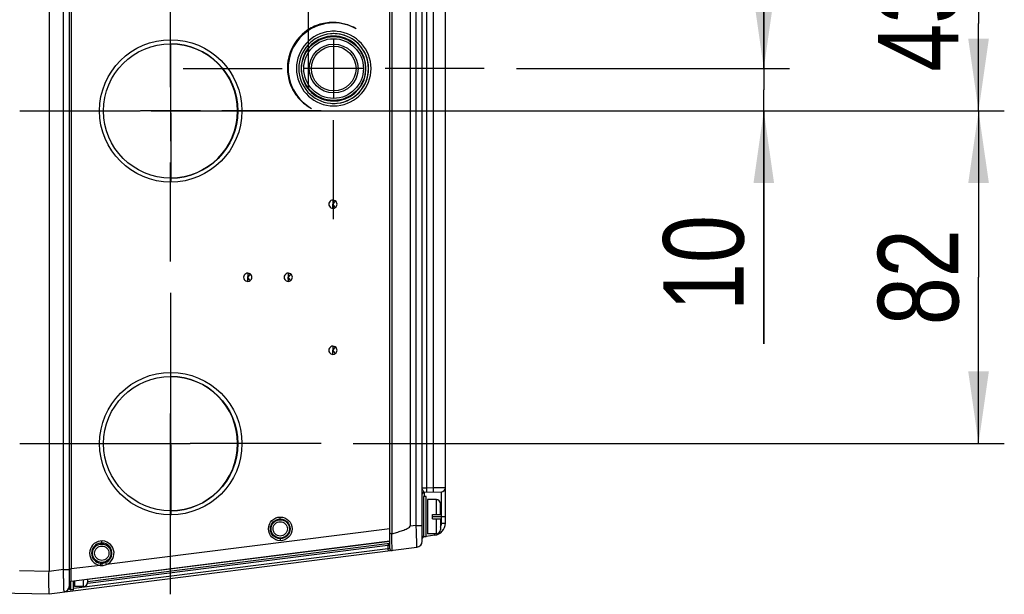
# Model space of a CAD drawing. Header units: inches. Extents: x 0 to 117, y 0 to 83.
# Tile 26 of 60: x 54.1 to 63.65, y 62.66 to 68.24. Entities that reach past the tile are written whole.
import ezdxf

# ---------------------------------------------------------------- set-up
doc = ezdxf.new("R2010")
doc.units = ezdxf.units.IN
doc.header["$LTSCALE"] = 6.431102
doc.header["$MEASUREMENT"] = 0
doc.linetypes.add('CENTER', pattern=[0.6, 0.375, -0.075, 0.075, -0.075])
doc.layers.get('0').update_dxf_attribs({"linetype": 'CONTINUOUS'})
doc.layers.add('DEFAULT_1', color=7, linetype='CENTER')
doc.styles.get("Standard").update_dxf_attribs({"font": 'txt', "width": 0.8})
doc.dimstyles.new('DIMSTYLE_1', dxfattribs={"dimtxt": 0.78125, "dimasz": 0.7, "dimexe": 0.18, "dimexo": 0.0625, "dimgap": 0.09, "dimtad": 1, "dimdec": 0, "dimzin": 4, "dimdsep": 46, "dimtxsty": 'STANDARD', "dimblk": '_FILLED', "dimblk1": '_FILLED', "dimblk2": '_FILLED', "dimcen": 0.09, "dimadec": 0, "dimazin": 0, "dimtfac": 1, "dimtdec": 0, "dimtofl": 0, "dimtmove": 0, "dimatfit": 3, "dimldrblk": '_FILLED', "dimfxl": 1, "dimtolj": 1, "dimtzin": 4, "dimarcsym": 0})

# ---------------------------------------------------------------- blocks, each defined once
blk = doc.blocks.new('_FILLED')
at = {"color": 0, "linetype": 'BYBLOCK'}
blk.add_solid([(0, 0), (-1, 0.143), (-1, -0.143)], dxfattribs=at)
blk = doc.blocks.new('*D10')
at = {"color": 7, "linetype": 'CONTINUOUS'}
for p, q in [((57.3333, 67.3517), (63.653, 67.3517)), ((63.403, 67.3517), (63.403, 65.7375)), ((63.403, 64.1234), (63.403, 65.7375)), ((57.3337, 64.1234), (63.653, 64.1234))]:
    blk.add_line(p, q, dxfattribs=at)
at = {"color": 7, "linetype": 'CONTINUOUS', "xscale": 0.7, "yscale": 0.7, "zscale": 0.7}
for p, rotation in [((63.403, 67.3517), 90), ((63.403, 64.1234), 270)]:
    blk.add_blockref('_FILLED', p, dxfattribs=dict(at, rotation=rotation))
at = {"color": 7, "linetype": 'CONTINUOUS', "insert": (62.4264, 65.7375), "char_height": 0.78125, "width": 1.25, "attachment_point": 2, "rotation": 90, "line_spacing_factor": 0.9}
blk.add_mtext('82', dxfattribs=at)
blk = doc.blocks.new('*D11')
at = {"color": 7, "linetype": 'CONTINUOUS'}
for p, q in [((61.3183, 67.7627), (61.3183, 68.7627)), ((61.3183, 68.7627), (61.3183, 67.5572)), ((58.9165, 67.7627), (61.5683, 67.7627)), ((61.3183, 65.0906), (61.3183, 67.5572)), ((57.3333, 67.3517), (61.5683, 67.3517)), ((61.3183, 67.3517), (61.3183, 65.0906))]:
    blk.add_line(p, q, dxfattribs=at)
at = {"color": 7, "linetype": 'CONTINUOUS', "xscale": 0.7, "yscale": 0.7, "zscale": 0.7}
for p, rotation in [((61.3183, 67.7627), 270), ((61.3183, 67.3517), 90)]:
    blk.add_blockref('_FILLED', p, dxfattribs=dict(at, rotation=rotation))
at = {"color": 7, "linetype": 'CONTINUOUS', "insert": (60.3417, 66.3406), "char_height": 0.78125, "width": 1.25, "attachment_point": 3, "rotation": 90, "line_spacing_factor": 0.9}
blk.add_mtext('10', dxfattribs=at)
blk = doc.blocks.new('*D12')
at = {"color": 7, "linetype": 'CONTINUOUS'}
for p, q in [((58.6725, 69.0445), (63.653, 69.0445)), ((63.403, 69.0445), (63.403, 68.1981)), ((63.403, 67.3517), (63.403, 68.1981)), ((55.3717, 67.3517), (63.653, 67.3517))]:
    blk.add_line(p, q, dxfattribs=at)
at = {"color": 7, "linetype": 'CONTINUOUS', "xscale": 0.7, "yscale": 0.7, "zscale": 0.7}
for p, rotation in [((63.403, 69.0445), 90), ((63.403, 67.3517), 270)]:
    blk.add_blockref('_FILLED', p, dxfattribs=dict(at, rotation=rotation))
at = {"color": 7, "linetype": 'CONTINUOUS', "insert": (62.4264, 68.1981), "char_height": 0.78125, "width": 1.25, "attachment_point": 2, "rotation": 90, "line_spacing_factor": 0.9}
blk.add_mtext('43', dxfattribs=at)

msp = doc.modelspace()

# ---------------------------------------------------------------- linework, layer by layer
at = {"color": 7, "linetype": 'CONTINUOUS'}
for p, q in [((54.5774, 72.143), (54.5774, 62.7179)), ((54.3806, 71.9778), (54.3806, 62.8831)), ((54.5194, 62.9019), (54.5194, 71.959)), ((54.5968, 71.9535), (54.5968, 62.9074)), ((57.6876, 63.1067), (57.6876, 71.7542)), ((58.0026, 63.1762), (58.0026, 71.6847)), ((57.7076, 71.6114), (57.7076, 63.2495)), ((57.8845, 71.5378), (57.8845, 63.3231)), ((57.9446, 63.3307), (57.9446, 71.5302)), ((58.0452, 71.1695), (58.0452, 63.6914)), ((58.1113, 63.6931), (58.1113, 68.3834)), ((58.2274, 63.3514), (58.2274, 68.3753)), ((57.1368, 68.2056), (57.1369, 68.2101)), ((57.1392, 68.2056), (57.1369, 68.2056)), ((57.1416, 68.2056), (57.1392, 68.2056)), ((57.144, 68.2056), (57.1416, 68.2056)), ((57.1424, 68.0551), (57.1424, 67.4704)), ((55.5603, 68.0023), (55.5619, 66.6615)), ((57.4347, 67.7627), (56.8501, 67.7627)), ((55.56, 67.5831), (55.5592, 67.0594)), ((54.8859, 67.3527), (56.2476, 67.3543)), ((55.8516, 67.3517), (55.2669, 67.3517)), ((57.1593, 66.4783), (57.1358, 66.4464)), ((57.1365, 66.4064), (57.1358, 66.446)), ((56.3325, 65.7696), (56.3091, 65.7377)), ((56.7262, 65.7696), (56.7028, 65.7377)), ((56.3097, 65.6978), (56.3091, 65.7373)), ((56.7034, 65.6978), (56.7028, 65.7373)), ((57.1593, 65.061), (57.1358, 65.0291)), ((57.1365, 64.9891), (57.1358, 65.0287)), ((55.5598, 64.7986), (55.5614, 63.4288)), ((55.5596, 64.0136), (55.5596, 64.4157)), ((56.2393, 64.1237), (54.8776, 64.1221)), ((55.3888, 64.1234), (55.7502, 64.1234)), ((58.0218, 63.6514), (58.1891, 63.6558)), ((58.1113, 63.6931), (58.0452, 63.6914)), ((58.2274, 63.6952), (58.1113, 63.6931)), ((58.1891, 63.3514), (58.1891, 63.6558)), ((58.042, 63.6116), (58.0144, 63.6116)), ((58.0144, 63.6116), (58.0144, 63.2179)), ((58.0218, 63.6514), (58.0218, 63.6116)), ((58.042, 63.2179), (58.042, 63.6116)), ((58.1404, 63.5801), (58.0538, 63.5801)), ((58.0538, 63.58), (58.0538, 63.2493)), ((58.1404, 63.4344), (58.1404, 63.5801)), ((58.1798, 63.4344), (58.1798, 63.5407)), ((56.6247, 63.3917), (56.625, 63.4113)), ((58.101, 63.4344), (58.1798, 63.4344)), ((58.101, 63.395), (58.101, 63.4344)), ((58.2274, 63.4147), (58.101, 63.4147)), ((58.101, 63.395), (58.1798, 63.395)), ((58.1404, 63.2494), (58.1404, 63.395)), ((58.1798, 63.395), (58.1798, 63.2887)), ((57.6882, 63.298), (54.9378, 62.9505)), ((57.9446, 63.3307), (57.8845, 63.3231)), ((57.9446, 63.3307), (58.0026, 63.3307)), ((58.1891, 63.3514), (58.2274, 63.3514)), ((54.5946, 62.7884), (57.6876, 63.1791)), ((57.6876, 63.1753), (54.7546, 62.8047)), ((54.8924, 63.1595), (54.8927, 63.1791)), ((56.6247, 63.2015), (56.625, 63.1819)), ((57.7092, 63.1632), (57.7091, 63.1776)), ((58.042, 63.2179), (58.0144, 63.2179)), ((58.1241, 63.2342), (58.0412, 63.2238)), ((58.1404, 63.2493), (58.0538, 63.2493)), ((54.3806, 62.6666), (57.951, 63.1176)), ((57.6704, 63.1038), (54.6207, 62.7185)), ((54.7534, 62.7865), (57.6876, 63.1572)), ((54.7556, 62.7687), (57.6704, 63.1369)), ((57.6704, 63.1369), (57.6874, 63.1398)), ((57.6704, 63.1369), (57.6704, 63.1038)), ((57.6876, 63.1067), (57.6704, 63.1038)), ((57.682, 63.1565), (57.6818, 63.1564)), ((57.6874, 63.1398), (57.6876, 63.1398)), ((57.7096, 63.1244), (57.7092, 63.1632)), ((54.3806, 62.8831), (54.0927, 62.8881)), ((54.5194, 62.9019), (54.3806, 62.8844)), ((54.5194, 62.9019), (54.5774, 62.9019)), ((54.5774, 62.9074), (54.5968, 62.9074)), ((54.5958, 62.8616), (54.5966, 62.9014)), ((54.5966, 62.9014), (54.5968, 62.9074)), ((54.8763, 62.9427), (54.5968, 62.9074)), ((54.8787, 62.9622), (54.8763, 62.9427)), ((54.8924, 62.9613), (54.8928, 62.941)), ((54.93, 62.9687), (54.9378, 62.9505)), ((54.5951, 62.823), (54.5956, 62.8476)), ((54.5956, 62.8476), (54.5958, 62.8616)), ((54.7152, 62.7375), (54.7152, 62.8036)), ((54.7546, 62.8086), (54.7546, 62.7769)), ((54.578, 62.7131), (54.5681, 62.7119)), ((54.5892, 62.7868), (54.5892, 62.706)), ((54.6168, 62.706), (54.5892, 62.706)), ((54.6168, 62.706), (54.6168, 62.7912)), ((54.6286, 62.7889), (54.6286, 62.7375)), ((54.7152, 62.7375), (54.6286, 62.7375)), ((53.7067, 62.6784), (54.3806, 62.6666))]:
    msp.add_line(p, q, dxfattribs=at)
for centre, radius in [((57.1421, 67.7627), 0.3099), ((57.1422, 67.7627), 0.2894), ((55.5615, 67.3517), 0.691), ((55.5608, 67.3517), 0.6516), ((57.1438, 67.7627), 0.2371), ((57.144, 67.7627), 0.2167), ((55.5619, 64.1234), 0.691), ((55.5612, 64.1234), 0.6516), ((56.625, 63.2966), 0.1147), ((56.6246, 63.2966), 0.0951), ((56.6247, 63.2966), 0.0889), ((54.8924, 63.0604), 0.0891)]:
    msp.add_circle(centre, radius, dxfattribs=at)
for centre, radius, start, end in [((57.144, 67.7627), 0.3622, 95.46268, 264.53714), ((57.1436, 67.7627), 0.3386, 95.46075, 264.53925), ((57.1421, 67.7627), 0.315, 95.44262, 264.55748), ((57.1439, 67.7638), 0.3611, 84.51831, 95.48151), ((57.1436, 67.7638), 0.3375, 90.00959, 95.48106), ((57.1421, 67.7637), 0.314, 90.00926, 95.46113), ((57.1419, 67.7617), 0.316, 79.20252, 89.97145), ((57.1424, 67.7638), 0.3375, 84.51895, 89.99041), ((57.1435, 67.7627), 0.3386, 270.00912, 89.99088), ((57.1424, 67.7627), 0.3386, 275.46075, 84.53926), ((57.144, 67.7627), 0.3622, 275.46268, 84.53714), ((57.142, 67.7627), 0.315, 280.81134, 79.18885), ((55.5591, 67.3517), 0.6516, 270.00923, 89.99077), ((57.1441, 67.7616), 0.3611, 264.51831, 275.48151), ((57.1436, 67.7616), 0.3375, 264.51893, 269.99041), ((57.1421, 67.7618), 0.314, 264.53897, 269.99074), ((57.1419, 67.7637), 0.316, 270.02855, 280.79767), ((57.1424, 67.7616), 0.3375, 270.00959, 275.48106), ((57.1358, 66.4462), 0.0398, 89.01148, 270.98851), ((57.1358, 66.4462), 0.0398, 306.17495, 53.82505), ((56.309, 65.7375), 0.0398, 89.01148, 270.98851), ((56.309, 65.7375), 0.0398, 306.17495, 53.82505), ((56.7027, 65.7375), 0.0398, 89.01148, 270.98851), ((56.7027, 65.7375), 0.0398, 306.17495, 53.82505), ((57.1358, 65.0289), 0.0398, 89.01148, 270.98851), ((57.1358, 65.0289), 0.0398, 306.17495, 53.82505), ((55.5595, 64.1234), 0.6516, 270.00923, 89.99077), ((58.188, 63.6952), 0.0394, 271.50508, 359.99985), ((58.0223, 63.6317), 0.0197, 91.5, 170.166), ((58.1404, 63.5407), 0.0394, 0, 90), ((58.1093, 63.3514), 0.1181, 277.2, 360), ((58.1404, 63.2887), 0.0394, 270, 360), ((58.1108, 63.3514), 0.0783, 331.94371, 359.97422), ((54.8927, 63.0604), 0.1188, 292.33003, 262.07466), ((50.9862, 63.0433), 6.7245, 1.63985, 1.75718), ((54.1166, 63.1328), 3.5929, 1.41524, 1.64174), ((55.4305, 63.1651), 2.2786, 1.05321, 1.41811), ((55.4873, 63.1671), 2.2218, 0.64918, 1.02858), ((53.8043, 63.1483), 3.9049, 0.43025, 0.64584), ((57.9436, 63.1762), 0.0591, 277.2, 360), ((58.0144, 63.2297), 0.0118, 180, 270), ((58.0223, 63.2015), 0.0197, 122.07047, 180), ((54.8923, 63.0604), 0.0991, 292.33432, 262.07774), ((57.6973, 63.1386), 0.027, 176.77885, 183.60074), ((57.6979, 63.1056), 0.0276, 183.65905, 190.84249), ((57.7073, 63.1067), 0.0197, 180, 277.2), ((54.5184, 62.7435), 0.0591, 277.2, 360), ((54.5971, 62.7688), 0.0197, 97.2, 180.00001), ((54.5892, 62.7179), 0.0118, 180, 270), ((54.7152, 62.7769), 0.0394, 270, 360)]:
    msp.add_arc(centre, radius, start, end, dxfattribs=at)
for points, knots in [([(57.1369, 68.21), (57.0882, 68.2098), (56.9898, 68.194), (56.8168, 68.1005), (56.6731, 67.8832), (56.6973, 67.6238), (56.8058, 67.4597), (56.885, 67.3993), (56.9279, 67.3761)], [0, 0, 0, 0, 0.125866, 0.251723, 0.499987, 0.748262, 0.874128, 1, 1, 1, 1]), ([(57.1369, 68.2056), (57.0421, 68.2037), (56.8479, 68.1357), (56.6833, 67.8788), (56.7065, 67.5746), (56.8453, 67.4228), (56.9279, 67.3761)], [0, 0, 0, 0, 0.249982, 0.499987, 0.750001, 1, 1, 1, 1]), ([(57.1365, 66.486), (57.1364, 66.4793), (57.1354, 66.468), (57.1373, 66.4586), (57.1332, 66.4438), (57.1358, 66.4461)], [0, 0, 0, 0, 0.499119, 0.742623, 1, 1, 1, 1]), ([(57.1593, 66.4141), (57.1554, 66.4194), (57.1501, 66.4286), (57.1407, 66.4361), (57.1393, 66.4476), (57.136, 66.4465)], [0, 0, 0, 0, 0.496673, 0.741122, 1, 1, 1, 1]), ([(56.3097, 65.7773), (56.3096, 65.7707), (56.3086, 65.7593), (56.3105, 65.7499), (56.3065, 65.7352), (56.309, 65.7374)], [0, 0, 0, 0, 0.499119, 0.742623, 1, 1, 1, 1]), ([(56.7034, 65.7773), (56.7033, 65.7707), (56.7023, 65.7593), (56.7042, 65.7499), (56.7002, 65.7352), (56.7027, 65.7374)], [0, 0, 0, 0, 0.499119, 0.742623, 1, 1, 1, 1]), ([(56.3325, 65.7054), (56.3286, 65.7108), (56.3234, 65.7199), (56.3139, 65.7275), (56.3125, 65.739), (56.3092, 65.7379)], [0, 0, 0, 0, 0.496673, 0.741122, 1, 1, 1, 1]), ([(56.7262, 65.7054), (56.7223, 65.7108), (56.7171, 65.7199), (56.7076, 65.7275), (56.7062, 65.739), (56.7029, 65.7379)], [0, 0, 0, 0, 0.496673, 0.741122, 1, 1, 1, 1]), ([(57.1365, 65.0686), (57.1364, 65.062), (57.1354, 65.0507), (57.1373, 65.0413), (57.1332, 65.0265), (57.1358, 65.0288)], [0, 0, 0, 0, 0.499119, 0.742623, 1, 1, 1, 1]), ([(57.1593, 64.9968), (57.1554, 65.0021), (57.1501, 65.0113), (57.1407, 65.0188), (57.1393, 65.0303), (57.136, 65.0292)], [0, 0, 0, 0, 0.496673, 0.741122, 1, 1, 1, 1]), ([(58.0452, 63.6914), (58.0351, 63.6909), (58.0211, 63.6894), (58.0067, 63.6901), (58.0026, 63.6892)], [0, 0, 0, 0, 0.706743, 1, 1, 1, 1]), ([(58.0218, 63.6514), (58.0198, 63.6514), (58.0167, 63.6584), (58.0115, 63.6658), (58.0049, 63.6768), (58.003, 63.6851), (58.0027, 63.6893)], [0, 0, 0, 0, 0.139493, 0.411117, 0.70953, 1, 1, 1, 1]), ([(58.0452, 63.6914), (58.0453, 63.6864), (58.0452, 63.6774), (58.0464, 63.6643), (58.0446, 63.6582), (58.0465, 63.6521), (58.0455, 63.652)], [0, 0, 0, 0, 0.381945, 0.706733, 0.923305, 1, 1, 1, 1]), ([(58.1117, 63.6538), (58.1127, 63.6538), (58.1108, 63.6599), (58.1125, 63.666), (58.1114, 63.6791), (58.1115, 63.6881), (58.1113, 63.6931)], [0, 0, 0, 0, 0.076438, 0.292749, 0.617766, 1, 1, 1, 1]), ([(56.625, 63.2273), (56.6073, 63.2273), (56.5705, 63.2421), (56.548, 63.2963), (56.57, 63.3505), (56.6067, 63.3659), (56.6243, 63.3659)], [0, 0, 0, 0, 0.250126, 0.500005, 0.749861, 1, 1, 1, 1]), ([(56.6243, 63.3659), (56.642, 63.3659), (56.6789, 63.3511), (56.7013, 63.2969), (56.6794, 63.2427), (56.6427, 63.2273), (56.625, 63.2273)], [0, 0, 0, 0, 0.250126, 0.500005, 0.749861, 1, 1, 1, 1]), ([(57.7076, 63.2495), (57.7233, 63.2537), (57.7547, 63.2624), (57.8009, 63.2768), (57.8401, 63.2908), (57.8673, 63.3043), (57.8845, 63.3151), (57.8845, 63.3231)], [0, 0, 0, 0, 0.250588, 0.501167, 0.751685, 0.876969, 1, 1, 1, 1]), ([(57.951, 63.1176), (57.9523, 63.1178), (57.9503, 63.1228), (57.9512, 63.1273), (57.9504, 63.1384), (57.9504, 63.1558), (57.9494, 63.1822), (57.9485, 63.214), (57.9468, 63.2642), (57.9455, 63.3035), (57.9446, 63.3307)], [0, 0, 0, 0, 0.019393, 0.043319, 0.076505, 0.169148, 0.293724, 0.445259, 0.617976, 1, 1, 1, 1]), ([(57.7076, 63.2495), (57.7029, 63.2495), (57.6982, 63.2507), (57.6876, 63.2499), (57.6876, 63.2519)], [0, 0, 0, 0, 0.699088, 1, 1, 1, 1]), ([(58.1241, 63.2342), (58.1254, 63.2344), (58.1222, 63.2422), (58.1234, 63.2456), (58.123, 63.2493)], [0, 0, 0, 0, 0.264594, 1, 1, 1, 1]), ([(54.8927, 62.9909), (54.875, 62.9909), (54.838, 63.0057), (54.8156, 63.06), (54.8375, 63.1144), (54.8743, 63.1299), (54.8921, 63.1299)], [0, 0, 0, 0, 0.250125, 0.500005, 0.749862, 1, 1, 1, 1]), ([(54.8921, 63.1299), (54.9098, 63.1299), (54.9467, 63.115), (54.9692, 63.0607), (54.9472, 63.0063), (54.9104, 62.9909), (54.8927, 62.9909)], [0, 0, 0, 0, 0.250125, 0.500005, 0.749862, 1, 1, 1, 1]), ([(57.6818, 63.1564), (57.677, 63.1558), (57.6714, 63.1489), (57.6705, 63.1422), (57.6703, 63.1401)], [0, 0, 0, 0, 0.70181, 1, 1, 1, 1]), ([(57.6867, 63.0843), (57.6813, 63.0836), (57.6733, 63.0906), (57.6712, 63.098), (57.6708, 63.1004)], [0, 0, 0, 0, 0.699134, 1, 1, 1, 1]), ([(57.7098, 63.0872), (57.7106, 63.0873), (57.7088, 63.0922), (57.7104, 63.0976), (57.7094, 63.1101), (57.7096, 63.119), (57.7096, 63.1244)], [0, 0, 0, 0, 0.064697, 0.256107, 0.570467, 1, 1, 1, 1]), ([(54.5258, 62.6849), (54.5272, 62.6851), (54.5251, 62.6902), (54.526, 62.6947), (54.5252, 62.7061), (54.5252, 62.7238), (54.5242, 62.7507), (54.5233, 62.7831), (54.5216, 62.8342), (54.5203, 62.8743), (54.5194, 62.9019)], [0, 0, 0, 0, 0.019392, 0.043318, 0.076506, 0.169153, 0.293731, 0.445269, 0.617985, 1, 1, 1, 1]), ([(54.3806, 62.6666), (54.3815, 62.688), (54.3796, 62.7329), (54.3751, 62.8055), (54.3805, 62.8567), (54.3805, 62.8844)], [0, 0, 0, 0, 0.294015, 0.618594, 1, 1, 1, 1]), ([(54.5946, 62.7884), (54.5939, 62.7883), (54.5956, 62.7933), (54.5941, 62.798), (54.5952, 62.8099), (54.595, 62.8181), (54.5951, 62.823)], [0, 0, 0, 0, 0.065762, 0.260078, 0.576066, 1, 1, 1, 1])]:
    msp.add_open_spline(points, degree=3, knots=knots, dxfattribs=at)
for points in [[(57.3604, 68.1492), (57.2938, 68.1882), (57.2141, 68.2099), (57.1369, 68.21)], [(57.3604, 68.1492), (57.2952, 68.1854), (57.2185, 68.2053), (57.144, 68.2056)], [(57.1593, 66.4783), (57.1528, 66.483), (57.1445, 66.4858), (57.1365, 66.486)], [(57.1365, 66.4064), (57.1445, 66.4066), (57.1528, 66.4094), (57.1593, 66.4141)], [(56.3325, 65.7696), (56.326, 65.7744), (56.3177, 65.7772), (56.3097, 65.7773)], [(56.7262, 65.7696), (56.7197, 65.7744), (56.7114, 65.7772), (56.7034, 65.7773)], [(56.3097, 65.6978), (56.3177, 65.6979), (56.326, 65.7007), (56.3325, 65.7054)], [(56.7034, 65.6978), (56.7114, 65.6979), (56.7197, 65.7007), (56.7262, 65.7054)], [(57.1593, 65.061), (57.1528, 65.0657), (57.1445, 65.0685), (57.1365, 65.0686)], [(57.1365, 64.9891), (57.1445, 64.9893), (57.1528, 64.992), (57.1593, 64.9968)], [(54.8763, 62.9427), (54.8817, 62.9417), (54.8873, 62.9407), (54.8927, 62.9416)], [(54.8924, 62.9613), (54.8878, 62.9613), (54.8831, 62.9613), (54.8788, 62.9627)], [(54.93, 62.9687), (54.9182, 62.9639), (54.9052, 62.9613), (54.8924, 62.9613)], [(54.8928, 62.941), (54.9081, 62.9406), (54.9239, 62.944), (54.9378, 62.9505)]]:
    msp.add_open_spline(points, degree=3, dxfattribs=at)
at = {"layer": 'DEFAULT_1', "color": 7, "linetype": 'CENTER'}
for p, q in [((55.56, 67.5831), (55.5592, 68.8133)), ((56.8984, 67.5829), (56.8984, 68.5445)), ((55.6808, 67.7627), (56.6424, 67.7627)), ((58.604, 67.7627), (57.6424, 67.7627)), ((54.0976, 67.3517), (55.2659, 67.3517)), ((57.0208, 67.3517), (56.0592, 67.3517)), ((57.1424, 66.3011), (57.1424, 67.2627)), ((55.5592, 65.8901), (55.5592, 66.8517)), ((55.5596, 65.585), (55.5596, 64.4473)), ((54.098, 64.1234), (55.3888, 64.1234)), ((57.0212, 64.1234), (55.7502, 64.1234)), ((55.5596, 62.6618), (55.5596, 64.0136))]:
    msp.add_line(p, q, dxfattribs=at)

# ---------------------------------------------------------------- dimensions: what is measured, and where the dimension line sits
at = {"color": 7, "linetype": 'CONTINUOUS'}
for base, p1, p2, picture, middle in [((63.403, 69.0445), (55.3717, 67.3517), (58.6725, 69.0445), '*D12', (63.0971, 67.6393)), ((61.3183, 67.7627), (57.3333, 67.3517), (58.9165, 67.7627), '*D11', (61.2924, 64.5981)), ((63.403, 67.3517), (57.3337, 64.1234), (57.3333, 67.3517), '*D10', (63.0971, 65.1788))]:
    dim = msp.add_linear_dim(base=base, p1=p1, p2=p2, angle=90, dimstyle='DIMSTYLE_1', dxfattribs=at)
    dim.commit()
    dim.dimension.update_dxf_attribs({"geometry": picture, "text_midpoint": middle, "dimtype": 160})

doc.saveas('drawing.dxf')
